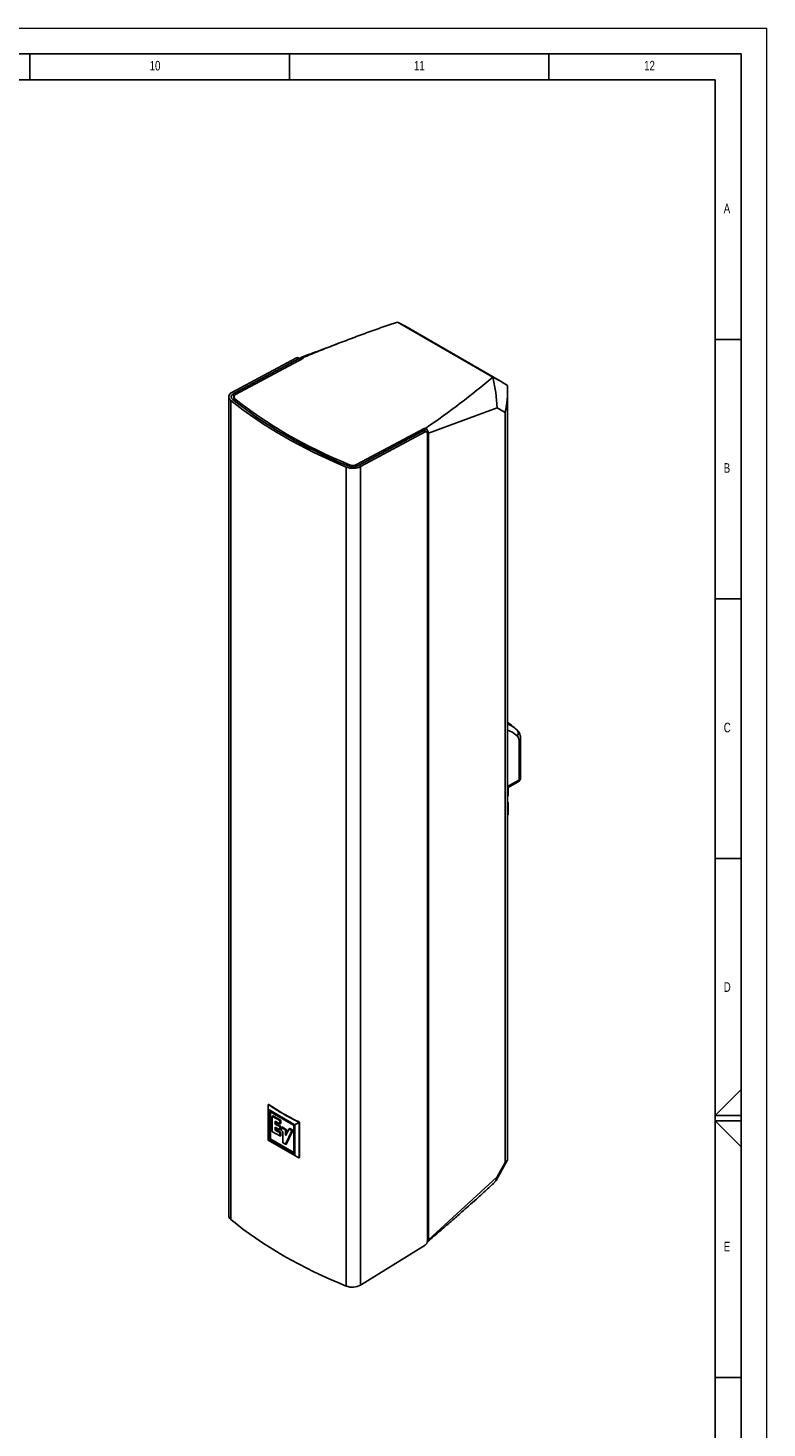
# Model space of a CAD drawing. Header units: millimetres. Extents: x 0 to 1262, y 0 to 420.
# Tile 35 of 99: x 452 to 594, y 150 to 420. Entities that reach past the tile are written whole.
import ezdxf

# ---------------------------------------------------------------- set-up
doc = ezdxf.new("R2010")
doc.units = ezdxf.units.MM
doc.layers.add('FORMAT', color=7, linetype='Continuous')
doc.styles.add('SLDTEXTSTYLE0', font='TXT', dxfattribs={"width": 0.75})

msp = doc.modelspace()

# ---------------------------------------------------------------- linework, layer by layer
at = {"color": 7, "linetype": 'Continuous', "lineweight": 18}
for p in [(0.000041, 420.000053), (594.000041, 0.000053)]:
    msp.add_line(p, (594.000041, 420.000053), dxfattribs=at)
at = {"color": 7, "linetype": 'Continuous', "lineweight": 25}
for p, q in [((522.801069, 363.353297), (541.185845, 352.739992)), ((524.245815, 362.595186), (522.801069, 363.353297)), ((542.630647, 351.981981), (524.245871, 362.595286)), ((490.921844, 349.780871), (503.372084, 356.466184)), ((491.275398, 349.576769), (503.725638, 356.262082)), ((504.73187, 356.409523), (491.61338, 349.365386)), ((503.725638, 356.262082), (503.372084, 356.466184)), ((504.042492, 356.285921), (503.688939, 356.490023)), ((504.598043, 356.495027), (504.73187, 356.409523)), ((490.301887, 348.959517), (490.301887, 191.204412)), ((490.692009, 348.269469), (490.692009, 190.480719)), ((491.275398, 349.576769), (491.275398, 348.281424)), ((491.296079, 348.945008), (491.296079, 348.264878)), ((491.494962, 348.592468), (491.494962, 348.106424)), ((544.035898, 202.100191), (544.035898, 350.225267)), ((528.811477, 341.944296), (542.049988, 346.809737)), ((543.560533, 345.934893), (542.049988, 346.809737)), ((543.560533, 345.934893), (543.560533, 201.467478)), ((514.949842, 335.893534), (528.068332, 342.937671)), ((528.216962, 342.860115), (528.068332, 342.937671)), ((528.068332, 342.937671), (528.068332, 342.415274)), ((527.767268, 342.383144), (515.317028, 335.697832)), ((515.670581, 335.49373), (528.120822, 342.179042)), ((528.120822, 342.179042), (527.767268, 342.383144)), ((528.437676, 342.202881), (528.084123, 342.406983)), ((528.575774, 341.897651), (528.575774, 186.320077)), ((528.811477, 341.944296), (528.811477, 186.545568)), ((512.949404, 335.420549), (512.949404, 177.631799)), ((513.558224, 335.537354), (513.558224, 335.855618)), ((514.949842, 335.893534), (514.949842, 335.551964)), ((515.670581, 335.49373), (515.670581, 177.82398)), ((545.62529, 284.939584), (545.814342, 284.811017)), ((546.240234, 275.125735), (546.240234, 282.662834)), ((546.533127, 275.647529), (546.533127, 283.071038)), ((546.199556, 275.098291), (546.240234, 275.125735)), ((544.035898, 273.849238), (546.199556, 275.098291)), ((544.035898, 273.623731), (546.061457, 274.793062)), ((544.160526, 273.695677), (544.160526, 272.29358)), ((544.035898, 270.991485), (544.160526, 270.722977)), ((544.160526, 270.722977), (544.160526, 268.623078)), ((497.915972, 211.704521), (497.929364, 212.582658)), ((503.06691, 208.730948), (497.915972, 211.704521)), ((497.915972, 211.704521), (497.915972, 205.756408)), ((497.988609, 212.624796), (497.929131, 212.582699)), ((497.929364, 212.582658), (497.92944, 212.582299)), ((498.024109, 212.620308), (497.977779, 212.587519)), ((498.231388, 211.247641), (498.153938, 211.22497)), ((498.153938, 205.96121), (498.153938, 211.22497)), ((498.21229, 211.258667), (502.770593, 208.627215)), ((498.329142, 206.062358), (498.329142, 211.191209)), ((498.828842, 210.438775), (498.696816, 210.312701)), ((498.853084, 210.438656), (498.721058, 210.312582)), ((498.828842, 210.438775), (498.853084, 210.438656)), ((498.853084, 210.438656), (500.294749, 209.6064)), ((498.721058, 210.312582), (498.690715, 210.29506)), ((498.690715, 207.418016), (498.690715, 210.29506)), ((498.721058, 210.312582), (500.119545, 209.505253)), ((499.2372, 208.221391), (499.267544, 208.238913)), ((499.277475, 208.23318), (499.2372, 208.221391)), ((499.2372, 208.221391), (499.2372, 207.727092)), ((499.2372, 207.727092), (499.412405, 207.82824)), ((499.267544, 207.674536), (499.2372, 207.727092)), ((499.242834, 209.37129), (499.273177, 209.388812)), ((499.283109, 209.383079), (499.242834, 209.37129)), ((499.242834, 209.37129), (499.242834, 208.903014)), ((499.242834, 208.903014), (499.418039, 209.004161)), ((499.273177, 208.850458), (499.242834, 208.903014)), ((500.119545, 207.747064), (499.267544, 208.238913)), ((499.442748, 207.775684), (499.267544, 207.674536)), ((499.267544, 207.674536), (500.125179, 207.179434)), ((500.119545, 208.900215), (499.273177, 209.388812)), ((499.448382, 208.951606), (499.273177, 208.850458)), ((499.273177, 208.850458), (500.119545, 208.361861)), ((499.412405, 208.155287), (499.412405, 207.82824)), ((499.412405, 207.82824), (499.442748, 207.775684)), ((499.418039, 209.305185), (499.418039, 209.004161)), ((499.418039, 209.004161), (499.448382, 208.951606)), ((499.442748, 207.775684), (500.300383, 207.280582)), ((499.448382, 208.951606), (500.294749, 208.463008)), ((500.119545, 209.505253), (500.294749, 209.6064)), ((500.149888, 209.452697), (500.119545, 209.505253)), ((500.119545, 208.900215), (500.149888, 208.917737)), ((500.119545, 208.361861), (500.294749, 208.463008)), ((500.149888, 208.309305), (500.119545, 208.361861)), ((500.119545, 207.747064), (500.149888, 207.764586)), ((500.137868, 208.896679), (500.313073, 208.947966)), ((500.137868, 207.743528), (500.313073, 207.794815)), ((500.325092, 209.553845), (500.149888, 209.452697)), ((500.149888, 209.452697), (500.149888, 208.917737)), ((500.149888, 208.917737), (500.325092, 208.969024)), ((500.325092, 208.410452), (500.149888, 208.309305)), ((500.149888, 208.309305), (500.149888, 207.764586)), ((500.149888, 207.764586), (500.325092, 207.815873)), ((500.294749, 209.6064), (500.325092, 209.553845)), ((500.294749, 208.463008), (500.325092, 208.410452)), ((500.325092, 208.969024), (500.313073, 208.947966)), ((500.325092, 207.815873), (500.313073, 207.794815)), ((500.325092, 209.553845), (500.325092, 208.969024)), ((500.325092, 208.410452), (500.325092, 207.815873)), ((500.521784, 208.1264), (500.491441, 208.108877)), ((500.491441, 207.567411), (500.491441, 208.108877)), ((500.629569, 208.252592), (500.497543, 208.126519)), ((500.65381, 208.252474), (500.521784, 208.1264)), ((500.521784, 208.1264), (501.21815, 207.724396)), ((500.629569, 208.252592), (500.65381, 208.252474)), ((500.65381, 208.252474), (501.393354, 207.825544)), ((501.21815, 207.724396), (501.393354, 207.825544)), ((501.248493, 207.671841), (501.21815, 207.724396)), ((501.423697, 207.772988), (501.248493, 207.671841)), ((501.30672, 206.660546), (501.888502, 207.890324)), ((501.393354, 207.825544), (501.423697, 207.772988)), ((501.423697, 207.772988), (501.423697, 206.907814)), ((501.916387, 207.895449), (501.888502, 207.890324)), ((502.032043, 208.017781), (501.892657, 207.895956)), ((502.055773, 208.017274), (501.916387, 207.895449)), ((501.916387, 207.895449), (502.447689, 207.588734)), ((502.032043, 208.017781), (502.055773, 208.017274)), ((502.055773, 208.017274), (502.633955, 207.683496)), ((502.447689, 207.588734), (502.633955, 207.683496)), ((502.633955, 207.683496), (502.661875, 207.618618)), ((502.828945, 208.526146), (502.828945, 203.262386)), ((503.06691, 208.730948), (503.834116, 209.173917)), ((503.06691, 202.782835), (503.06691, 208.730948)), ((503.814612, 209.217987), (503.866063, 209.24782)), ((503.865017, 202.393751), (503.865017, 209.136116)), ((503.917439, 202.417854), (503.917439, 209.16651)), ((497.915972, 205.756408), (503.06691, 202.782835)), ((498.153938, 205.96121), (498.329142, 206.062358)), ((498.387494, 205.961289), (498.21229, 205.860141)), ((502.770593, 203.228689), (498.21229, 205.860141)), ((502.828945, 203.397294), (498.387494, 205.961289)), ((498.690715, 207.418016), (498.721058, 207.36546)), ((500.125179, 206.554879), (498.721058, 207.36546)), ((500.125179, 207.179434), (500.300383, 207.280582)), ((500.155522, 207.126878), (500.125179, 207.179434)), ((500.125179, 206.554879), (500.155522, 206.572401)), ((500.143502, 206.551343), (500.318706, 206.60263)), ((500.330726, 207.228026), (500.155522, 207.126878)), ((500.155522, 207.126878), (500.155522, 206.572401)), ((500.155522, 206.572401), (500.330726, 206.623688)), ((500.300383, 207.280582), (500.330726, 207.228026)), ((500.330726, 206.623688), (500.318706, 206.60263)), ((500.330726, 207.228026), (500.330726, 206.623688)), ((500.491441, 207.567411), (500.521784, 207.514856)), ((500.697017, 207.413696), (500.521784, 207.514856)), ((500.697017, 207.413696), (500.72736, 207.36114)), ((500.72736, 205.284309), (500.72736, 207.36114)), ((500.72736, 205.284309), (500.757703, 205.231753)), ((501.245331, 204.950251), (500.757703, 205.231753)), ((501.248493, 207.671841), (501.248493, 206.707977)), ((501.248493, 206.707977), (501.421366, 206.902887)), ((501.30672, 206.660546), (501.248493, 206.707977)), ((501.264083, 204.946902), (501.431974, 205.00241)), ((502.475609, 207.523857), (501.273251, 204.955451)), ((501.273251, 204.955451), (501.441142, 205.01096)), ((501.441142, 205.01096), (501.431974, 205.00241)), ((502.661875, 207.618618), (501.441142, 205.01096)), ((502.475609, 207.523857), (502.447689, 207.588734)), ((502.661875, 207.618618), (502.475609, 207.523857)), ((501.245331, 204.950251), (501.273251, 204.955451)), ((502.770593, 203.228689), (502.828945, 203.284411)), ((503.06691, 202.782835), (503.834116, 202.355327)), ((503.834198, 202.355313), (503.90102, 202.386037)), ((541.820263, 197.97645), (543.959998, 201.809177)), ((543.560533, 201.467478), (542.049988, 198.655685)), ((528.811477, 186.545568), (542.049988, 198.655685)), ((515.670581, 177.82398), (528.120822, 185.513409))]:
    msp.add_line(p, q, dxfattribs=at)
at = {"color": 7, "linetype": 'Continuous', "lineweight": 25, "flags": 128}
for points in [[(541.185845, 352.739992), (541.767657, 349.812011), (542.049988, 346.809737)], [(544.014272, 351.106645), (542.633108, 351.98056), (541.185845, 352.739992)], [(503.917439, 209.16651), (503.894591, 209.153263), (503.865017, 209.136116)], [(503.865017, 202.393751), (503.894591, 202.407349), (503.917439, 202.417854)], [(541.505618, 197.664322), (541.767657, 197.89347), (542.049988, 198.655685)]]:
    msp.add_lwpolyline(points, dxfattribs=at)
at = {"color": 7, "linetype": 'Continuous', "lineweight": 25}
for centre, radius, start, end in [((503.55178, 356.195419), 0.324968, 65.03477472, 123.57067681), ((503.89446, 356.03885), 0.279881, 13.83756064, 127.09895013), ((527.621805, 341.822885), 1.195851, 5.82713153, 60.15306104), ((527.946964, 342.112379), 0.324968, 65.03477472, 123.57067681), ((528.291248, 341.946108), 0.288623, 350.33483407, 126.1912131), ((545.192956, 284.186162), 0.881229, 321.29989162, 45.15945659), ((546.033255, 283.120704), 0.502479, 294.32525633, 354.15768808), ((545.99482, 275.051264), 0.256465, 315.2808359, 16.88042518), ((545.882432, 275.057915), 0.319684, 304.05635082, 7.25582957), ((542.901085, 272.560821), 1.287481, 331.81416661, 348.02007162), ((542.895746, 270.992171), 1.29311, 331.84967168, 347.98456654), ((542.901085, 268.890319), 1.287481, 331.81416661, 348.02007162), ((527.547312, 186.368492), 1.029602, 303.85004257, 357.30479745)]:
    msp.add_arc(centre, radius, start, end, dxfattribs=at)
for centre, major_axis, ratio, start_param, end_param in [((492.418553, 348.91684), (2.116386, -0.061862), 0.5567969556, 2.372468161, 3.7747412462), ((492.418553, 348.91684), (1.616453, -0.047249), 0.5567969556, 2.372468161, 3.7747412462), ((567.230945, 376.967854), (93.820909, -2.742374), 0.5567969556, 3.7747412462, 4.1117877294), ((567.230945, 376.967854), (93.320975, -2.727761), 0.5567969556, 3.7747412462, 4.1117877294), ((492.379412, 348.923165), (1.08319, -0.031662), 0.5567969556, 2.372468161, 3.7734852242), ((566.877392, 376.778009), (92.321107, -2.698535), 0.5567969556, 3.7734852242, 4.1130437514), ((514.173872, 336.357761), (2.116386, -0.061862), 0.5567969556, 4.1117877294, 5.5140608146), ((514.173872, 336.357761), (1.616453, -0.047249), 0.5567969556, 4.1117877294, 5.5140608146), ((514.18381, 336.335755), (1.08319, -0.031662), 0.5567969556, 4.1130437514, 5.5140608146), ((498.213443, 211.189288), (-0.042478, 0.073582), 0.5663043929, 5.507550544, 7.0589765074), ((502.76944, 208.559166), (-0.041663, 0.072171), 0.5886753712, 3.936760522, 5.4881864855), ((498.213443, 205.92819), (-0.041663, 0.072171), 0.5886753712, 0.7951678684, 2.3465938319), ((498.388647, 206.029337), (-0.041663, 0.072171), 0.5886753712, 0.7951678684, 2.3465938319), ((502.76944, 203.298068), (-0.042478, 0.073582), 0.5663043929, 2.3659578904, 3.9173838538), ((524.619231, 209.597564), (19.374445, -7.725707), 0.1656511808, 6.1463650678, 6.3491441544), ((492.418553, 191.24709), (2.116296, 0.066332), 0.5970729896, 3.1228804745, 3.7397553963), ((567.230945, 224.454468), (93.816906, 2.940551), 0.5970729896, 3.7397553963, 4.0768018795), ((514.173872, 178.688012), (2.116296, 0.066332), 0.5970729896, 4.0768018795, 5.4790749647)]:
    msp.add_ellipse(centre, major_axis=major_axis, ratio=ratio, start_param=start_param, end_param=end_param, dxfattribs=at)
for points, knots in [([(522.801069, 363.353297), (522.540109, 363.264581), (522.018231, 363.087163), (521.237957, 362.818878), (520.45963, 362.549042), (519.683428, 362.2775), (518.909304, 362.004292), (518.13727, 361.729409), (517.367323, 361.452852), (516.599463, 361.174621), (515.833692, 360.894716), (515.070008, 360.613137), (514.308411, 360.329884), (513.548902, 360.044958), (512.791481, 359.758358), (512.036147, 359.470083), (511.282901, 359.180135), (510.531743, 358.888513), (509.782672, 358.595218), (509.035689, 358.300248), (508.290793, 358.003605), (507.547987, 357.705286), (506.807258, 357.405301), (506.068659, 357.103611), (505.331988, 356.800364), (504.842705, 356.596812), (504.598043, 356.495027)], [0, 0, 0, 0, 0.0416928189, 0.0833788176, 0.1250586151, 0.1667328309, 0.2084020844, 0.2500669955, 0.2917281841, 0.3333862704, 0.3750418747, 0.4166956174, 0.458348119, 0.5, 0.541651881, 0.5833043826, 0.6249581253, 0.6666137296, 0.7082718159, 0.7499330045, 0.7915979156, 0.8332671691, 0.8749413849, 0.9166211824, 0.9583071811, 1, 1, 1, 1]), ([(511.816952, 359.385636), (510.534869, 358.893996), (507.937165, 357.897855), (505.495475, 357.012707), (504.258867, 356.564418)], [0, 0, 0, 0, 0.4935444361, 1, 1, 1, 1]), ([(544.014272, 351.106645), (544.017867, 351.028479), (544.025086, 350.871518), (544.031881, 350.63412), (544.035723, 350.394129), (544.036261, 350.151492), (544.033522, 349.906254), (544.027428, 349.658434), (544.017932, 349.408062), (544.004979, 349.155162), (543.988516, 348.899763), (543.96849, 348.641893), (543.944849, 348.381582), (543.91754, 348.11886), (543.886513, 347.853758), (543.851716, 347.586309), (543.8131, 347.316545), (543.77061, 347.0445), (543.724219, 346.770208), (543.673792, 346.493705), (543.619608, 346.21503), (543.580272, 346.0285), (543.560533, 345.934893)], [0, 0, 0, 0, 0.0463883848, 0.093150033, 0.1402862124, 0.1877981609, 0.2356870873, 0.2839541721, 0.3326005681, 0.3816274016, 0.4310357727, 0.4808267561, 0.5310014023, 0.5815607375, 0.6325057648, 0.6838374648, 0.7355567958, 0.7876646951, 0.8401620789, 0.8930498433, 0.9463288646, 1, 1, 1, 1]), ([(545.659346, 284.934688), (545.469562, 285.091403), (544.943464, 285.525831), (544.389821, 285.931661), (544.035898, 286.191093)], [0, 0, 0, 0, 0.360737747, 1, 1, 1, 1]), ([(544.035898, 285.898053), (544.193039, 285.837483), (544.776881, 285.612443), (545.26705, 285.223698), (545.62529, 284.939584)], [0, 0, 0, 0, 0.2691512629, 1, 1, 1, 1]), ([(545.880693, 283.635179), (545.541222, 283.906224), (544.976979, 284.356734), (544.30399, 284.617048), (544.035898, 284.720747)], [0, 0, 0, 0, 0.6016387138, 1, 1, 1, 1]), ([(546.528057, 283.070206), (546.524165, 283.214977), (546.515921, 283.521595), (546.406899, 283.95488), (546.216797, 284.353679), (546.018624, 284.63625), (545.864585, 284.756498), (545.82131, 284.79028)], [0, 0, 0, 0, 0.2174878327, 0.4606254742, 0.6917363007, 0.913399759, 1, 1, 1, 1]), ([(546.240234, 282.662834), (546.223892, 282.867441), (546.191164, 283.277222), (545.984278, 283.51575), (545.880693, 283.635179)], [0, 0, 0, 0, 0.4993090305, 1, 1, 1, 1]), ([(546.170374, 274.879085), (546.192673, 274.892213), (546.291473, 274.950381), (546.408413, 275.122974), (546.505533, 275.361889), (546.541483, 275.546516), (546.530869, 275.643852), (546.529666, 275.654891)], [0, 0, 0, 0, 0.0866798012, 0.3840411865, 0.6713474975, 0.9627255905, 1, 1, 1, 1]), ([(546.240234, 275.125735), (546.301817, 275.175012), (546.419995, 275.269576), (546.520645, 275.453267), (546.518471, 275.584989), (546.517432, 275.647995)], [0, 0, 0, 0, 0.3620975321, 0.6948738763, 1, 1, 1, 1]), ([(546.058752, 274.800158), (546.083266, 274.811441), (546.137103, 274.836222), (546.182997, 274.874718), (546.207994, 274.895686)], [0, 0, 0, 0, 0.4553273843, 1, 1, 1, 1]), ([(497.977779, 212.587519), (497.973826, 212.589523), (497.965932, 212.593526), (497.949995, 212.592538), (497.93773, 212.587705), (497.930596, 212.583402), (497.929364, 212.582658)], [0, 0, 0, 0, 0.2754334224, 0.5499818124, 0.9222882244, 1, 1, 1, 1]), ([(503.814612, 209.217987), (502.809705, 209.724753), (501.128072, 210.572785), (499.213332, 211.752431), (498.282003, 212.381899), (497.977779, 212.587519)], [0, 0, 0, 0, 0.4999713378, 0.8366629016, 1, 1, 1, 1]), ([(497.988896, 212.624332), (497.991815, 212.626051), (497.998287, 212.629862), (498.010994, 212.627985), (498.020064, 212.622676), (498.024109, 212.620308)], [0, 0, 0, 0, 0.3128373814, 0.6935310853, 1, 1, 1, 1]), ([(498.024109, 212.620308), (498.639788, 212.212281), (499.885717, 211.38657), (501.834557, 210.259742), (503.188492, 209.585328), (503.866063, 209.24782)], [0, 0, 0, 0, 0.3279595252, 0.6636801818, 1, 1, 1, 1]), ([(503.834116, 209.173917), (503.834014, 209.180765), (503.83383, 209.19302), (503.827572, 209.207645), (503.820371, 209.214971), (503.81569, 209.217422), (503.814612, 209.217987)], [0, 0, 0, 0, 0.3732421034, 0.6679455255, 0.9235397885, 1, 1, 1, 1]), ([(503.865017, 209.136116), (503.864385, 209.140608), (503.863123, 209.149573), (503.852536, 209.163405), (503.841082, 209.169942), (503.834116, 209.173917)], [0, 0, 0, 0, 0.2824731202, 0.5636965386, 1, 1, 1, 1]), ([(503.866063, 209.24782), (503.871632, 209.244551), (503.882773, 209.238012), (503.897926, 209.221343), (503.909574, 209.201925), (503.916349, 209.182671), (503.917107, 209.17144), (503.917439, 209.16651)], [0, 0, 0, 0, 0.2099740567, 0.4199857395, 0.6290778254, 0.8372007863, 1, 1, 1, 1]), ([(503.834116, 202.355327), (503.840402, 202.358957), (503.851525, 202.365382), (503.861826, 202.378386), (503.864865, 202.387998), (503.864995, 202.392924), (503.865017, 202.393751)], [0, 0, 0, 0, 0.3899259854, 0.6900292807, 0.9479864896, 1, 1, 1, 1]), ([(503.917439, 202.417854), (503.916863, 202.412112), (503.915711, 202.400627), (503.909138, 202.390025), (503.902747, 202.387669), (503.900629, 202.386888)], [0, 0, 0, 0, 0.400734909, 0.8015019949, 1, 1, 1, 1]), ([(543.560533, 201.467478), (543.573908, 201.473782), (543.600575, 201.486349), (543.625594, 201.499672), (543.638063, 201.506313)], [0, 0, 0, 0, 0.5015905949, 1, 1, 1, 1]), ([(528.682573, 186.252573), (529.072964, 186.588629), (529.781169, 187.198266), (530.714423, 188.000165), (531.419779, 188.60687), (531.914766, 189.033168), (532.314821, 189.378128), (532.751883, 189.755548), (533.37799, 190.297578), (534.226374, 191.035214), (535.311333, 191.984983), (536.601067, 193.124507), (538.088085, 194.455109), (539.76694, 195.978936), (540.926641, 197.059031), (541.541711, 197.63188)], [0, 0, 0, 0, 0.0864708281, 0.1568662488, 0.2106696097, 0.2474823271, 0.2709541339, 0.30300652, 0.3471146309, 0.41389332, 0.497276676, 0.5973977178, 0.7144178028, 0.8485358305, 1, 1, 1, 1]), ([(528.559853, 186.201782), (528.581246, 186.204239), (528.666858, 186.214072), (528.768887, 186.328313), (528.797281, 186.473151), (528.811477, 186.545568)], [0, 0, 0, 0, 0.1427810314, 0.5714022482, 1, 1, 1, 1])]:
    msp.add_open_spline(points, degree=3, knots=knots, dxfattribs=at)
for points in [[(504.062739, 356.231438), (504.067789, 356.309653), (504.102862, 356.447828), (504.224556, 356.570125), (504.397219, 356.592763), (504.531105, 356.537795), (504.598043, 356.495027)], [(528.216962, 342.860115), (532.823467, 346.037722), (537.141975, 349.327621), (541.185845, 352.739992)]]:
    msp.add_open_spline(points, degree=3, dxfattribs=at)
at = {"layer": 'FORMAT'}
for p, q in [((15.000041, 415.000053), (589.000041, 415.000053)), ((452.000041, 410.000053), (452.000041, 415.000053)), ((502.000041, 410.000053), (502.000041, 415.000053)), ((552.000041, 410.000053), (552.000041, 415.000053)), ((589.000041, 5.000053), (589.000041, 415.000053)), ((20.000041, 410.000053), (584.000041, 410.000053)), ((584.000041, 10.000053), (584.000041, 410.000053)), ((584, 360), (589, 360)), ((589, 310), (584, 310)), ((584, 260), (589, 260)), ((589.000041, 215.515376), (584.000041, 210.500053)), ((584.000041, 210.500053), (589.000041, 210.500053)), ((589.000041, 204.484731), (584.000041, 209.500053)), ((584.000041, 209.500053), (589.000041, 209.500053)), ((584, 160), (589, 160))]:
    msp.add_line(p, q, dxfattribs=at)

# ---------------------------------------------------------------- texts
at = {"layer": 'FORMAT', "attachment_point": 1, "style": 'SLDTEXTSTYLE0'}
for s, insert, char_height in [('10', (475.081421, 413.668016), 1.8520833), ('11', (525.999089, 413.668016), 1.8520833), ('12', (570.333341, 413.668016), 1.8520833), ('A', (585.666682, 386.168016), 1.852083), ('B', (585.666682, 336.168016), 1.852083), ('C', (585.666682, 286.168016), 1.852083), ('D', (585.666682, 236.168016), 1.852083), ('E', (585.666682, 186.168016), 1.852083)]:
    msp.add_mtext(s, dxfattribs=dict(at, insert=insert, char_height=char_height))

doc.saveas('drawing.dxf')
